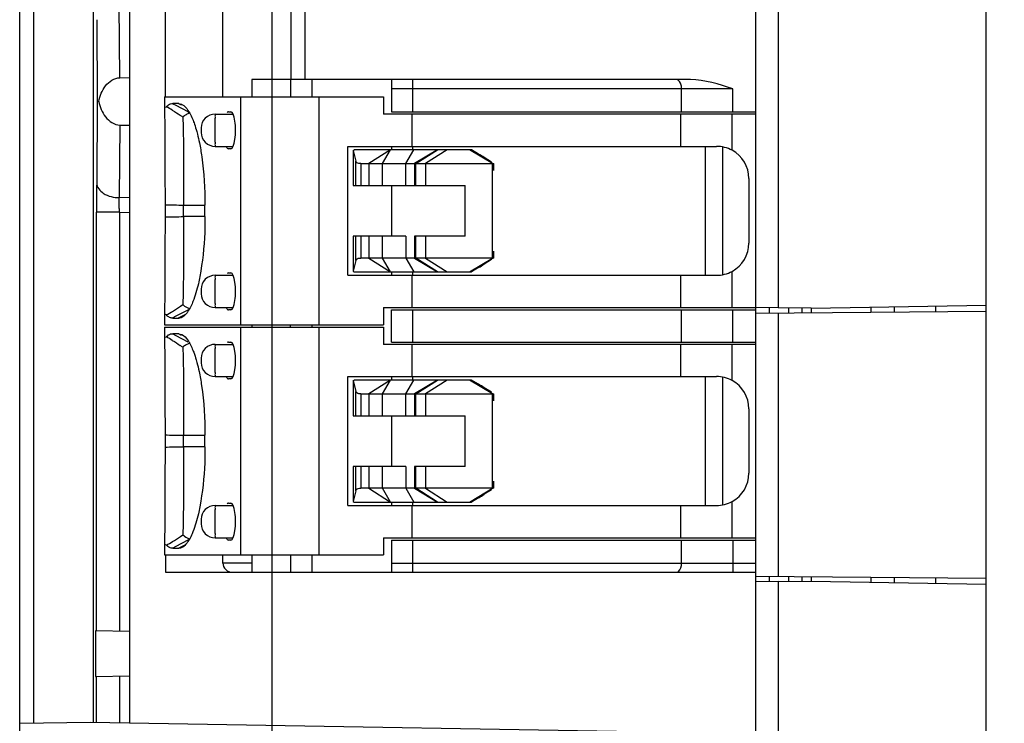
# Model space of a CAD drawing. Header units: millimetres. Extents: x 0 to 210, y 0 to 297.
# Tile 5 of 34: x 63.12 to 68.47, y 141.9 to 145.72. Entities that reach past the tile are written whole.
import ezdxf
from ezdxf.enums import TextEntityAlignment as Align

# ---------------------------------------------------------------- set-up
doc = ezdxf.new("R2010")
doc.units = ezdxf.units.MM
doc.header["$LTSCALE"] = 19.36
doc.layers.get('0').update_dxf_attribs({"linetype": 'CONTINUOUS'})
doc.layers.add('Z_DIM_2D', color=7, linetype='CONTINUOUS')
doc.styles.add('TEXTSTYLE_3', font='helveticaneueltw1g-ltcn.otf')
doc.dimstyles.new('DIMSTYLE_1', dxfattribs={"dimtxt": 2.1, "dimasz": 3.5, "dimexe": 1.5, "dimexo": 0, "dimgap": 0.525, "dimtad": 1, "dimdec": 0, "dimlfac": 4, "dimdsep": 46, "dimtxsty": 'TEXTSTYLE_3', "dimblk": '_FILLED', "dimblk1": '_FILLED', "dimblk2": '_FILLED', "dimcen": 0.09, "dimclrt": 5, "dimadec": 3, "dimazin": 2, "dimtp": 0.5, "dimtm": 0.5, "dimtfac": 1, "dimtdec": 0, "dimtofl": 0, "dimtmove": 0, "dimatfit": 3, "dimldrblk": '_FILLED', "dimfxl": 0, "dimtolj": 1, "dimarcsym": 0})
doc.dimstyles.new('DIMSTYLE_2', dxfattribs={"dimtxt": 2.1, "dimasz": 3.5, "dimexe": 1.5, "dimexo": 0, "dimgap": 0.525, "dimtad": 1, "dimdec": 3, "dimlfac": 4, "dimdsep": 46, "dimtxsty": 'TEXTSTYLE_3', "dimblk": '_FILLED', "dimblk1": '_FILLED', "dimblk2": '_FILLED', "dimcen": 0.09, "dimclrt": 5, "dimadec": 3, "dimazin": 2, "dimtp": 0.3, "dimtm": 0.3, "dimtfac": 1, "dimtdec": 3, "dimtofl": 0, "dimtmove": 0, "dimatfit": 3, "dimldrblk": '_FILLED', "dimfxl": 0, "dimtolj": 1, "dimarcsym": 0})
doc.dimstyles.new('DIMSTYLE_3', dxfattribs={"dimtxt": 2.1, "dimasz": 3.5, "dimexe": 1.5, "dimexo": 0, "dimgap": 0.525, "dimtad": 1, "dimdec": 1, "dimlfac": 4, "dimdsep": 46, "dimtxsty": 'TEXTSTYLE_3', "dimblk": '_FILLED', "dimblk1": '_FILLED', "dimblk2": '_FILLED', "dimcen": 0.09, "dimclrt": 5, "dimadec": 3, "dimazin": 2, "dimtp": 0.1, "dimtm": 0.1, "dimtfac": 1, "dimtdec": 1, "dimtofl": 0, "dimtmove": 0, "dimatfit": 3, "dimldrblk": '_FILLED', "dimfxl": 0, "dimtolj": 1, "dimarcsym": 0})

# ---------------------------------------------------------------- blocks, each defined once
blk = doc.blocks.new('*D7')
at = {"layer": 'Z_DIM_2D', "color": 2, "linetype": 'Continuous', "transparency": 16777216}
for p, q in [((64.2495, 151.0603), (59.2893, 151.0603)), ((60.7893, 151.0603), (60.7893, 150.4104)), ((60.7893, 149.7605), (60.7893, 150.4104)), ((60.7893, 150.4104), (60.7893, 144.8447)), ((64.2494, 149.7605), (59.2893, 149.7605))]:
    blk.add_line(p, q, dxfattribs=at)
at = {"layer": 'Z_DIM_2D', "color": 5, "linetype": 'Continuous', "transparency": 16777216, "style": 'TEXTSTYLE_3'}
blk.add_text('5.2', height=2.1, rotation=90, dxfattribs=at).set_placement((60.2643, 148.3708), align=Align.RIGHT)
blk = doc.blocks.new('_FILLED')
at = {"color": 0, "linetype": 'ByBlock'}
blk.add_solid([(0, 0), (-1, 0.125), (-1, -0.125)], dxfattribs=at)
blk = doc.blocks.new('_NONE')
blk = doc.blocks.new('*D9')
at = {"layer": 'Z_DIM_2D', "color": 2, "linetype": 'Continuous', "transparency": 16777216}
for p, q in [((64.4908, 139.8109), (64.4908, 166.9218)), ((104.4826, 162.1603), (104.4826, 166.9218)), ((64.4908, 165.4218), (84.4867, 165.4218)), ((104.4826, 165.4218), (84.4867, 165.4218))]:
    blk.add_line(p, q, dxfattribs=at)
at = {"layer": 'Z_DIM_2D', "color": 5, "linetype": 'Continuous', "transparency": 16777216, "style": 'TEXTSTYLE_3'}
blk.add_text('160', height=2.1, dxfattribs=at).set_placement((83.9456, 165.9468), align=Align.CENTER)
blk = doc.blocks.new('*D10')
at = {"layer": 'Z_DIM_2D', "color": 2, "linetype": 'Continuous', "transparency": 16777216}
for p, q in [((103.8441, 161.5104), (115.6861, 161.5104)), ((114.1861, 161.5104), (114.1861, 150.3357)), ((114.1861, 139.161), (114.1861, 150.3357)), ((65.1407, 139.161), (115.6861, 139.161))]:
    blk.add_line(p, q, dxfattribs=at)
at = {"layer": 'Z_DIM_2D', "color": 5, "linetype": 'Continuous', "transparency": 16777216, "style": 'TEXTSTYLE_3'}
blk.add_text('89.5', height=2.1, rotation=90, dxfattribs=at).set_placement((113.6611, 150.3357), align=Align.CENTER)

msp = doc.modelspace()

# ---------------------------------------------------------------- linework, layer by layer
at = {"color": 7, "linetype": 'Continuous'}
for p, q in [((68.36906, 137.91036), (68.36906, 162.91036)), ((63.71702, 141.90584), (63.71702, 148.64786)), ((63.91047, 145.30411), (63.91047, 146.56661)), ((64.22295, 145.30411), (64.22295, 146.56661)), ((64.59375, 145.39786), (64.59375, 146.47286)), ((64.38067, 145.39786), (64.38067, 145.30411)), ((66.76388, 145.39786), (64.38067, 145.39786)), ((64.58989, 145.39786), (64.58989, 145.30411)), ((65.13849, 145.34786), (65.13849, 145.22286)), ((63.9051, 145.30411), (65.09474, 145.30411)), ((63.90512, 145.30411), (63.90512, 145.24642)), ((65.09474, 145.30411), (65.09474, 145.21036)), ((63.94501, 145.26752), (63.95059, 145.26734)), ((63.95035, 145.26674), (63.9668, 145.25824)), ((63.98299, 145.26734), (63.95059, 145.26734)), ((63.9668, 145.25824), (64.032, 145.22458)), ((63.99769, 145.25902), (63.98278, 145.26672)), ((63.98299, 145.26734), (64.0001, 145.26369)), ((64.03201, 145.22458), (64.0384, 145.22129)), ((64.04194, 145.21575), (64.03726, 145.21431)), ((64.18061, 145.21036), (64.27861, 145.21036)), ((64.2533, 145.22286), (64.26626, 145.22286)), ((67.11913, 145.21036), (65.09474, 145.21036)), ((65.13849, 145.22286), (67.11913, 145.22286)), ((64.18061, 145.03536), (64.27864, 145.03536)), ((64.26626, 145.02286), (64.2533, 145.02286)), ((64.901, 144.33536), (64.901, 145.03536)), ((64.901, 145.03536), (66.90545, 145.03536)), ((65.13947, 145.03536), (65.13947, 145.01661)), ((64.93153, 145.01373), (64.93664, 145.01661)), ((64.93153, 145.01373), (64.94447, 144.95511)), ((64.93153, 145.01373), (64.93153, 144.82286)), ((65.57424, 145.01661), (64.93664, 145.01661)), ((65.38834, 145.01661), (65.26333, 144.94161)), ((65.68723, 144.94161), (65.56222, 145.01662)), ((65.61202, 144.99354), (65.57424, 145.01661)), ((65.68245, 144.95002), (65.64248, 144.97485)), ((64.97276, 144.94161), (65.68722, 144.94159)), ((65.26334, 144.9416), (65.26334, 144.82286)), ((65.68722, 144.42913), (65.68722, 144.9416)), ((65.69027, 144.9416), (65.69496, 144.94161)), ((65.69501, 144.94161), (65.69503, 144.94164)), ((65.69505, 144.90411), (65.69505, 144.94163)), ((67.0805, 144.86036), (67.0805, 144.51036)), ((64.93153, 144.82286), (65.53916, 144.82286)), ((65.13947, 144.82286), (65.13947, 144.54786)), ((65.53916, 144.54786), (65.53916, 144.82286)), ((63.90861, 144.71892), (63.90861, 144.65163)), ((64.00837, 144.65411), (64.00836, 144.71661)), ((64.12576, 144.65408), (64.12571, 144.71649)), ((64.93153, 144.54786), (64.93153, 144.35699)), ((65.2173, 144.54786), (64.93153, 144.54786)), ((65.26334, 144.54786), (65.26334, 144.42912)), ((65.53916, 144.54786), (65.26334, 144.54786)), ((65.69505, 144.42909), (65.69505, 144.46661)), ((64.94447, 144.41562), (64.93153, 144.35699)), ((65.68722, 144.42913), (64.97276, 144.42911)), ((65.26333, 144.42912), (65.38833, 144.35411)), ((65.56222, 144.35411), (65.68723, 144.42912)), ((65.61224, 144.37732), (65.57424, 144.35411)), ((65.6826, 144.4208), (65.64278, 144.39606)), ((65.69501, 144.42911), (65.69027, 144.42912)), ((65.69501, 144.42911), (65.69504, 144.42909)), ((64.18061, 144.33536), (64.27861, 144.33536)), ((64.2533, 144.34786), (64.26626, 144.34786)), ((64.901, 144.33536), (66.90545, 144.33536)), ((64.93153, 144.35699), (64.93664, 144.35411)), ((64.93664, 144.35411), (65.57424, 144.35411)), ((65.13947, 144.35411), (65.13947, 144.33536)), ((63.99296, 144.16722), (64.00553, 144.17608)), ((63.90512, 144.12427), (63.90512, 144.06661)), ((63.96679, 144.11248), (63.95032, 144.10398)), ((64.03212, 144.14621), (63.96679, 144.11248)), ((63.98272, 144.10399), (64.02122, 144.12387)), ((64.03976, 144.15015), (64.03212, 144.14621)), ((64.18061, 144.16036), (64.27864, 144.16036)), ((64.26626, 144.14786), (64.2533, 144.14786)), ((65.09474, 144.16036), (65.09474, 144.06661)), ((65.09474, 144.16036), (67.11906, 144.16036)), ((65.13849, 143.97286), (65.13849, 144.14786)), ((65.13849, 144.14786), (67.11906, 144.14786)), ((67.11906, 144.12941), (68.36906, 144.14032)), ((67.11906, 142.70123), (67.11906, 144.12941)), ((63.90509, 144.06661), (65.09474, 144.06661)), ((63.95058, 144.10328), (63.98296, 144.10339)), ((64.38067, 144.06661), (64.38067, 144.05411)), ((64.58997, 144.05411), (64.58997, 144.06661)), ((63.9051, 144.05411), (65.09474, 144.05411)), ((63.90512, 144.05411), (63.90512, 143.99642)), ((63.94501, 144.01752), (63.95059, 144.01734)), ((63.95035, 144.01674), (63.9668, 144.00824)), ((63.98299, 144.01743), (63.95059, 144.01734)), ((63.9668, 144.00824), (64.032, 143.97458)), ((63.99749, 144.00912), (63.98272, 144.01675)), ((63.98299, 144.01743), (64.00012, 144.01422)), ((65.09474, 144.05411), (65.09474, 143.96036)), ((64.0421, 143.96578), (64.03726, 143.96431)), ((64.18061, 143.96036), (64.27861, 143.96036)), ((64.2533, 143.97286), (64.26626, 143.97286)), ((67.11906, 143.96036), (65.09474, 143.96036)), ((65.13849, 143.97286), (67.11906, 143.97286)), ((64.18061, 143.78536), (64.27864, 143.78536)), ((64.26626, 143.77286), (64.2533, 143.77286)), ((64.901, 143.08536), (64.901, 143.78536)), ((64.901, 143.78536), (66.90545, 143.78536)), ((64.93153, 143.76373), (64.93664, 143.76661)), ((64.93153, 143.76373), (64.94447, 143.70511)), ((64.93153, 143.76373), (64.93153, 143.57286)), ((65.57424, 143.76661), (64.93664, 143.76661)), ((65.13947, 143.78536), (65.13947, 143.76661)), ((65.38834, 143.76661), (65.26333, 143.69161)), ((65.68723, 143.69161), (65.56222, 143.76662)), ((65.61202, 143.74354), (65.57424, 143.76661)), ((64.97276, 143.69161), (65.68722, 143.69159)), ((65.26334, 143.6916), (65.26334, 143.57286)), ((65.68245, 143.70002), (65.64248, 143.72485)), ((65.68722, 143.17913), (65.68722, 143.6916)), ((65.69027, 143.6916), (65.69496, 143.69161)), ((65.69501, 143.69161), (65.69503, 143.69164)), ((65.69505, 143.65411), (65.69505, 143.69163)), ((67.0805, 143.61036), (67.0805, 143.26036)), ((64.93153, 143.57286), (65.53916, 143.57286)), ((65.13947, 143.57286), (65.13947, 143.29786)), ((65.53916, 143.29786), (65.53916, 143.57286)), ((63.90861, 143.46892), (63.90861, 143.40163)), ((64.00837, 143.40411), (64.00836, 143.46661)), ((64.12576, 143.40408), (64.12573, 143.46649)), ((64.93153, 143.29786), (64.93153, 143.10699)), ((65.2173, 143.29786), (64.93153, 143.29786)), ((65.26334, 143.29786), (65.26334, 143.17912)), ((65.53916, 143.29786), (65.26334, 143.29786)), ((65.69505, 143.17909), (65.69505, 143.21661)), ((64.94447, 143.16562), (64.93153, 143.10699)), ((65.68722, 143.17913), (64.97276, 143.17911)), ((65.26333, 143.17912), (65.38833, 143.10411)), ((65.56222, 143.10411), (65.68723, 143.17912)), ((65.6826, 143.1708), (65.64278, 143.14606)), ((65.69501, 143.17911), (65.69027, 143.17912)), ((65.69501, 143.17911), (65.69504, 143.17909)), ((64.2533, 143.09786), (64.26626, 143.09786)), ((64.93153, 143.10699), (64.93664, 143.10411)), ((64.93664, 143.10411), (65.57424, 143.10411)), ((65.13947, 143.10411), (65.13947, 143.08536)), ((65.61224, 143.12732), (65.57424, 143.10411)), ((64.18061, 143.08536), (64.27861, 143.08536)), ((64.901, 143.08536), (66.90545, 143.08536)), ((64.03213, 142.89622), (63.96679, 142.86248)), ((63.99297, 142.91723), (64.00554, 142.92609)), ((64.03977, 142.90015), (64.03213, 142.89622)), ((64.18061, 142.91036), (64.27864, 142.91036)), ((64.26626, 142.89786), (64.2533, 142.89786)), ((65.09474, 142.91036), (65.09474, 142.81661)), ((65.09474, 142.91036), (67.11906, 142.91036)), ((65.13849, 142.89786), (65.13849, 142.77286)), ((65.13849, 142.89786), (67.11906, 142.89786)), ((63.90512, 142.87427), (63.90512, 142.81661)), ((63.96679, 142.86248), (63.95032, 142.85398)), ((63.95058, 142.85328), (63.98296, 142.85339)), ((63.98272, 142.85399), (64.02122, 142.87387)), ((63.90509, 142.81661), (65.09474, 142.81661)), ((63.91047, 142.81661), (63.91047, 142.72286)), ((64.22295, 142.77286), (64.22295, 142.81661)), ((64.38067, 142.81661), (64.38067, 142.72286)), ((64.58989, 142.81661), (64.58989, 142.72286)), ((63.91047, 142.72286), (67.11906, 142.72286)), ((67.11906, 142.70123), (68.36906, 142.69032))]:
    msp.add_line(p, q, dxfattribs=at)
at = {"color": 6, "linetype": 'Continuous'}
for p, q in [((67.11913, 144.12941), (67.11913, 149.70123)), ((63.11932, 138.21739), (63.11932, 149.61806)), ((63.19317, 148.8973), (63.19413, 141.90392)), ((63.5192, 141.9096), (63.51918, 148.72432)), ((63.66292, 145.40809), (63.71702, 145.40904)), ((63.54043, 145.27957), (63.54821, 145.27957)), ((63.66292, 145.15105), (63.71702, 145.15011)), ((63.53677, 142.4045), (63.53677, 144.67788)), ((67.41906, 144.15723), (68.36906, 144.17381)), ((67.86909, 144.16509), (67.86909, 144.13596)), ((68.09408, 144.16901), (68.09408, 144.13792)), ((67.23976, 144.15862), (67.11913, 144.16072)), ((67.41908, 144.15636), (67.23976, 144.15862)), ((67.36911, 144.15636), (67.36911, 144.1316)), ((67.41909, 144.15636), (67.41909, 144.13203)), ((67.74504, 144.13488), (67.74504, 144.16292)), ((67.11913, 138.10539), (67.11913, 142.70123)), ((67.23977, 142.67281), (67.11913, 142.67071)), ((67.23977, 142.67281), (67.41913, 142.67507)), ((67.36911, 142.69905), (67.36911, 142.67507)), ((67.41909, 142.69861), (67.41909, 142.67507)), ((67.41913, 142.67507), (68.36906, 142.65762)), ((67.74504, 142.66851), (67.74504, 142.69577)), ((67.86909, 142.69468), (67.86909, 142.66634)), ((68.09408, 142.69272), (68.09408, 142.66267)), ((63.53108, 142.4045), (63.53108, 142.15713)), ((63.71702, 142.40125), (63.53108, 142.4045)), ((63.53108, 142.15713), (63.71702, 142.16037)), ((63.53677, 141.9096), (63.53677, 142.15713)), ((63.11932, 141.90275), (63.50359, 141.9096)), ((63.50359, 141.9096), (67.10296, 141.8466))]:
    msp.add_line(p, q, dxfattribs=at)
at = {"color": 9, "linetype": 'Continuous'}
for p, q in [((67.23976, 149.67247), (67.23976, 144.15862)), ((64.66809, 146.47286), (64.66809, 145.39786)), ((63.66292, 145.40809), (63.66003, 145.80219)), ((63.53726, 145.72315), (63.54043, 145.27957)), ((64.70599, 145.39786), (64.70599, 145.30411)), ((66.99304, 145.34786), (65.13849, 145.34786)), ((65.25481, 145.22286), (65.25481, 145.34786)), ((66.71475, 145.22286), (66.71487, 145.34786)), ((66.99312, 145.22286), (66.99304, 145.34786)), ((64.32135, 144.06661), (64.32135, 145.30411)), ((64.74476, 145.30411), (64.74476, 144.06661)), ((63.54043, 145.27957), (63.53726, 144.83599)), ((65.25099, 145.03536), (65.25099, 145.21036)), ((66.71107, 145.03536), (66.71107, 145.21036)), ((66.98933, 145.01398), (66.98958, 145.21036)), ((63.66292, 145.15105), (63.66003, 144.75695)), ((65.25513, 145.01661), (65.25513, 145.03536)), ((66.84584, 144.33536), (66.84584, 145.03536)), ((66.93832, 144.33743), (66.93832, 145.03329)), ((65.13446, 145.01661), (65.01661, 144.9416)), ((65.09067, 144.9416), (65.13446, 145.01661)), ((65.2173, 144.94161), (65.26092, 145.01659)), ((65.2705, 144.94161), (65.38834, 145.01661)), ((65.44077, 145.01662), (65.32297, 144.94161)), ((64.94447, 144.82286), (64.94447, 144.95511)), ((64.97276, 144.94161), (64.97276, 144.82286)), ((65.01663, 144.94162), (65.01663, 144.82286)), ((65.09068, 144.82286), (65.09068, 144.94162)), ((65.2173, 144.82286), (65.2173, 144.9416)), ((65.2705, 144.82286), (65.27051, 144.9416)), ((65.32297, 144.9416), (65.32298, 144.82286)), ((63.71702, 144.75596), (63.66003, 144.75695)), ((64.00836, 144.71661), (64.12571, 144.71661)), ((63.66067, 144.67788), (63.53677, 144.67788)), ((63.66067, 144.67788), (63.66067, 142.40235)), ((63.66067, 144.67788), (63.71702, 144.6769)), ((64.12576, 144.65411), (64.00837, 144.65411)), ((64.94447, 144.41562), (64.94447, 144.54786)), ((64.97276, 144.54786), (64.97276, 144.42911)), ((65.01663, 144.54786), (65.01663, 144.4291)), ((65.09068, 144.4291), (65.09068, 144.54786)), ((65.2173, 144.54786), (65.21729, 144.42912)), ((65.27051, 144.42912), (65.2705, 144.54786)), ((65.32298, 144.54786), (65.32297, 144.42913)), ((65.01661, 144.42912), (65.13446, 144.35411)), ((65.13446, 144.35411), (65.09067, 144.42912)), ((65.21729, 144.42911), (65.26074, 144.35413)), ((65.38833, 144.35411), (65.2705, 144.42912)), ((65.32297, 144.42912), (65.44077, 144.35411)), ((65.25099, 144.16036), (65.25099, 144.33536)), ((65.25513, 144.33536), (65.25513, 144.35411)), ((66.71107, 144.16036), (66.71107, 144.33536)), ((66.98957, 144.16036), (66.98933, 144.35675)), ((65.25481, 143.97286), (65.25481, 144.14786)), ((66.71472, 143.97286), (66.71485, 144.14786)), ((66.99316, 143.97286), (66.99302, 144.14786)), ((67.1902, 144.15862), (67.1902, 144.13047)), ((67.2397, 144.13047), (67.2397, 142.70018)), ((67.29803, 144.13097), (67.29803, 144.15788)), ((64.70599, 144.06661), (64.70599, 144.05411)), ((64.32135, 142.81661), (64.32135, 144.05411)), ((64.74476, 144.05411), (64.74476, 142.81661)), ((65.25099, 143.78536), (65.25099, 143.96036)), ((66.71107, 143.78536), (66.71107, 143.96036)), ((66.98933, 143.76398), (66.98958, 143.96036)), ((65.13446, 143.76661), (65.01661, 143.6916)), ((65.09067, 143.6916), (65.13446, 143.76661)), ((65.2173, 143.69161), (65.26092, 143.76659)), ((65.25513, 143.76661), (65.25513, 143.78536)), ((65.2705, 143.69161), (65.38834, 143.76661)), ((65.44077, 143.76662), (65.32297, 143.69161)), ((66.84584, 143.08536), (66.84584, 143.78536)), ((66.93832, 143.08743), (66.93832, 143.78329)), ((64.94447, 143.57286), (64.94447, 143.70511)), ((64.97276, 143.69161), (64.97276, 143.57286)), ((65.01663, 143.69162), (65.01663, 143.57286)), ((65.09068, 143.57286), (65.09068, 143.69162)), ((65.2173, 143.57286), (65.2173, 143.6916)), ((65.2705, 143.57286), (65.27051, 143.6916)), ((65.32297, 143.6916), (65.32298, 143.57286)), ((64.00836, 143.46661), (64.12573, 143.46661)), ((64.12576, 143.40411), (64.00837, 143.40411)), ((64.94447, 143.16562), (64.94447, 143.29786)), ((64.97276, 143.29786), (64.97276, 143.17911)), ((65.01663, 143.29786), (65.01663, 143.1791)), ((65.09068, 143.1791), (65.09068, 143.29786)), ((65.2173, 143.29786), (65.21729, 143.17912)), ((65.27051, 143.17912), (65.2705, 143.29786)), ((65.32298, 143.29786), (65.32297, 143.17913)), ((65.01661, 143.17912), (65.13446, 143.10411)), ((65.13446, 143.10411), (65.09067, 143.17912)), ((65.21729, 143.17911), (65.26074, 143.10413)), ((65.38833, 143.10411), (65.2705, 143.17912)), ((65.32297, 143.17912), (65.44077, 143.10411)), ((65.25513, 143.08536), (65.25513, 143.10411)), ((66.98957, 142.91036), (66.98933, 143.10675)), ((65.25099, 142.91036), (65.25099, 143.08536)), ((66.71107, 142.91036), (66.71107, 143.08536)), ((65.25481, 142.77286), (65.25481, 142.89786)), ((66.71488, 142.77286), (66.7146, 142.89786)), ((66.993, 142.89786), (66.993, 142.77286)), ((64.38137, 142.77286), (64.22295, 142.77286)), ((64.70599, 142.81661), (64.70599, 142.72286)), ((65.13849, 142.77286), (67.11906, 142.77286)), ((67.1902, 142.70018), (67.1902, 142.67281)), ((67.23977, 142.67281), (67.23979, 139.27089)), ((67.29803, 142.67355), (67.29803, 142.69967)), ((63.66067, 142.15927), (63.66067, 141.90683))]:
    msp.add_line(p, q, dxfattribs=at)
at = {"color": 7, "linetype": 'Continuous'}
for centre, radius, start, end in [((62.81138, 143.34028), 2.20679, 58.99044, 59.96863), ((62.65017, 143.24726), 2.37251, 55.15619, 55.57014), ((64.18059, 145.13539), 0.07497, 89.97946, 180.01975), ((64.18059, 145.11033), 0.07497, 179.98024, 270.02055), ((58.19896, 132.87711), 14.20427, 58.396733, 58.540911), ((66.90553, 144.86038), 0.17497, 359.99431, 61.38142), ((66.90553, 144.51034), 0.17497, 298.61796, 0.00566), ((58.57848, 155.87504), 13.47855, 301.456323, 301.608599), ((64.18059, 144.26039), 0.07497, 89.97946, 180.01975), ((64.18059, 144.23533), 0.07497, 179.98024, 270.02055), ((62.68272, 146.25676), 2.46745, 299.99455, 300.8964), ((62.81138, 142.09028), 2.20679, 58.99045, 59.96863), ((62.65017, 141.99726), 2.3725, 55.15619, 55.57014), ((64.18059, 143.88539), 0.07497, 89.97946, 180.01975), ((64.18059, 143.86033), 0.07497, 179.98024, 270.02055), ((58.19896, 131.62711), 14.20427, 58.396733, 58.540911), ((66.90553, 143.61038), 0.17497, 359.99433, 61.38137), ((66.90553, 143.26034), 0.17497, 298.61797, 0.00551), ((58.57848, 154.62504), 13.47855, 301.456323, 301.608599), ((64.18059, 143.01039), 0.07497, 89.97946, 180.01975), ((64.18059, 142.98533), 0.07497, 179.98024, 270.02055), ((62.68177, 145.00837), 2.46932, 299.99492, 300.89626)]:
    msp.add_arc(centre, radius, start, end, dxfattribs=at)
at = {"color": 6, "linetype": 'Continuous'}
msp.add_arc((86.06089, 144.68688), 22.52412, 179.620685, 180.022888, dxfattribs=at)
at = {"color": 7, "linetype": 'Continuous'}
for centre, start_param, end_param in [((64.2533, 145.12286), 0, 0.2430863), ((64.26626, 145.12286), -3.1415927, 0), ((64.2533, 145.12286), -3.6399334, -3.1415927), ((64.2533, 144.24786), 0, 0.2430863), ((64.26626, 144.24786), -3.1415927, 0), ((64.2533, 144.24786), -3.6399334, -3.1415927), ((64.2533, 143.87286), 0, 0.2430863), ((64.26626, 143.87286), -3.1415927, 0), ((64.2533, 143.87286), -3.6399334, -3.1415927), ((64.2533, 142.99786), 0, 0.2430863), ((64.26626, 142.99786), -3.1415927, 0), ((64.2533, 142.99786), -3.6399334, -3.1415927)]:
    msp.add_ellipse(centre, major_axis=(0, 0.1), ratio=0.2592125, start_param=start_param, end_param=end_param, dxfattribs=at)
at = {"color": 6, "linetype": 'Continuous'}
for points in [[(63.54821, 145.27957), (63.55499, 145.3094), (63.57583, 145.36712), (63.63312, 145.40761), (63.66292, 145.40809)], [(63.54821, 145.27957), (63.55499, 145.24974), (63.57583, 145.19203), (63.63312, 145.15154), (63.66292, 145.15105)]]:
    msp.add_open_spline(points, degree=3, knots=[0, 0, 0, 0, 0.5065427, 1, 1, 1, 1], dxfattribs=at)
at = {"color": 7, "linetype": 'Continuous'}
for points, knots in [([(65.13893, 145.39786), (65.13766, 145.39786), (65.14028, 145.38999), (65.13769, 145.38239), (65.13887, 145.36563), (65.13849, 145.35423), (65.13849, 145.34786)], [0, 0, 0, 0, 0.0764176, 0.2928888, 0.617845, 1, 1, 1, 1]), ([(63.90512, 145.24642), (63.90714, 145.18089), (63.90776, 145.00503), (63.90861, 144.8292), (63.90861, 144.71892)], [0, 0, 0, 0, 0.3728242, 1, 1, 1, 1]), ([(63.91582, 145.25081), (63.91809, 145.25316), (63.92628, 145.26077), (63.93695, 145.26727), (63.94501, 145.26752)], [0, 0, 0, 0, 0.2882403, 1, 1, 1, 1]), ([(64.0001, 145.26345), (64.01407, 145.25669), (64.04026, 145.22542), (64.05584, 145.19044), (64.06394, 145.16884)], [0, 0, 0, 0, 0.4022066, 1, 1, 1, 1]), ([(64.00561, 145.19417), (64.00626, 145.1708), (64.01047, 145.01166), (64.00836, 144.85243), (64.00836, 144.71661)], [0, 0, 0, 0, 0.1468499, 1, 1, 1, 1]), ([(64.03726, 145.21431), (64.03542, 145.21366), (64.02719, 145.21037), (64.01949, 145.20575), (64.01403, 145.20151)], [0, 0, 0, 0, 0.2198921, 1, 1, 1, 1]), ([(64.06394, 145.16884), (64.06544, 145.16484), (64.07161, 145.14768), (64.07693, 145.13023), (64.08064, 145.11678)], [0, 0, 0, 0, 0.2347554, 1, 1, 1, 1]), ([(64.10561, 145.13536), (64.10439, 145.13536), (64.10693, 145.12861), (64.1045, 145.12285), (64.10692, 145.11709), (64.10439, 145.11036), (64.10561, 145.11036)], [0, 0, 0, 0, 0.1468646, 0.5007816, 0.853747, 1, 1, 1, 1]), ([(64.08064, 145.11678), (64.08199, 145.11192), (64.08742, 145.09142), (64.09209, 145.07072), (64.0953, 145.05488)], [0, 0, 0, 0, 0.2379158, 1, 1, 1, 1]), ([(64.0953, 145.05488), (64.10037, 145.02983), (64.11888, 144.91795), (64.12615, 144.80428), (64.12571, 144.71649)], [0, 0, 0, 0, 0.2255016, 1, 1, 1, 1]), ([(64.97276, 144.94161), (64.969, 144.94161), (64.95859, 144.94175), (64.94599, 144.9482), (64.94447, 144.95511)], [0, 0, 0, 0, 0.3475611, 1, 1, 1, 1]), ([(63.90861, 144.65163), (63.90861, 144.54138), (63.90776, 144.3656), (63.90714, 144.18978), (63.90512, 144.12427)], [0, 0, 0, 0, 0.627188, 1, 1, 1, 1]), ([(64.00837, 144.65411), (64.00837, 144.60204), (64.00964, 144.44281), (64.00844, 144.28354), (64.00542, 144.17642)], [0, 0, 0, 0, 0.3269918, 1, 1, 1, 1]), ([(64.12576, 144.65408), (64.12583, 144.62503), (64.12381, 144.51609), (64.11259, 144.40718), (64.09782, 144.32864)], [0, 0, 0, 0, 0.2666132, 1, 1, 1, 1]), ([(64.94447, 144.41562), (64.94494, 144.41774), (64.95018, 144.42813), (64.96391, 144.42911), (64.97276, 144.42911)], [0, 0, 0, 0, 0.1967739, 1, 1, 1, 1]), ([(64.09782, 144.32864), (64.09534, 144.3155), (64.08583, 144.26934), (64.07285, 144.22372), (64.06018, 144.1924)], [0, 0, 0, 0, 0.2834873, 1, 1, 1, 1]), ([(64.10561, 144.26036), (64.10439, 144.26036), (64.10693, 144.25361), (64.1045, 144.24785), (64.10692, 144.24209), (64.10439, 144.23536), (64.10561, 144.23536)], [0, 0, 0, 0, 0.1468646, 0.5007816, 0.853747, 1, 1, 1, 1]), ([(64.00542, 144.17642), (64.00845, 144.17347), (64.01937, 144.16376), (64.033, 144.15672), (64.04322, 144.15469)], [0, 0, 0, 0, 0.2887722, 1, 1, 1, 1]), ([(64.06018, 144.1924), (64.05865, 144.1886), (64.05276, 144.17462), (64.04607, 144.16096), (64.04054, 144.15136)], [0, 0, 0, 0, 0.2698091, 1, 1, 1, 1]), ([(64.04054, 144.15136), (64.03819, 144.14729), (64.02954, 144.13332), (64.01916, 144.12009), (64.01001, 144.11269)], [0, 0, 0, 0, 0.2856754, 1, 1, 1, 1]), ([(63.91582, 144.00081), (63.91809, 144.00316), (63.92628, 144.01077), (63.93695, 144.01727), (63.94501, 144.01752)], [0, 0, 0, 0, 0.2882399, 1, 1, 1, 1]), ([(64.0001, 144.01355), (64.01291, 144.00736), (64.03725, 143.97976), (64.05215, 143.94832), (64.05991, 143.92909)], [0, 0, 0, 0, 0.4069427, 1, 1, 1, 1]), ([(63.90512, 143.99642), (63.90714, 143.93089), (63.90776, 143.75503), (63.90861, 143.5792), (63.90861, 143.46892)], [0, 0, 0, 0, 0.3728242, 1, 1, 1, 1]), ([(64.03726, 143.96431), (64.03542, 143.96366), (64.02719, 143.96037), (64.01949, 143.95575), (64.01403, 143.95151)], [0, 0, 0, 0, 0.2198917, 1, 1, 1, 1]), ([(64.00561, 143.94417), (64.00626, 143.9208), (64.01047, 143.76166), (64.00836, 143.60243), (64.00836, 143.46661)], [0, 0, 0, 0, 0.1468499, 1, 1, 1, 1]), ([(64.05991, 143.92909), (64.06152, 143.92509), (64.06815, 143.90789), (64.07384, 143.89034), (64.0778, 143.87677)], [0, 0, 0, 0, 0.2335262, 1, 1, 1, 1]), ([(64.0778, 143.87677), (64.07925, 143.87183), (64.08512, 143.85087), (64.09013, 143.82968), (64.09356, 143.81343)], [0, 0, 0, 0, 0.236815, 1, 1, 1, 1]), ([(64.10561, 143.88536), (64.10439, 143.88536), (64.10693, 143.87861), (64.1045, 143.87285), (64.10692, 143.86709), (64.10439, 143.86036), (64.10561, 143.86036)], [0, 0, 0, 0, 0.1468646, 0.5007816, 0.853747, 1, 1, 1, 1]), ([(64.09356, 143.81343), (64.09893, 143.78796), (64.11852, 143.67332), (64.12618, 143.55671), (64.12573, 143.46649)], [0, 0, 0, 0, 0.2238943, 1, 1, 1, 1]), ([(64.97276, 143.69161), (64.969, 143.69161), (64.95859, 143.69175), (64.94599, 143.6982), (64.94447, 143.70511)], [0, 0, 0, 0, 0.3475611, 1, 1, 1, 1]), ([(63.90861, 143.40163), (63.90861, 143.29138), (63.90776, 143.1156), (63.90714, 142.93978), (63.90512, 142.87427)], [0, 0, 0, 0, 0.627188, 1, 1, 1, 1]), ([(64.00837, 143.40411), (64.00837, 143.35204), (64.00964, 143.19281), (64.00844, 143.03355), (64.00542, 142.92642)], [0, 0, 0, 0, 0.3269881, 1, 1, 1, 1]), ([(64.12576, 143.40408), (64.12583, 143.37503), (64.12381, 143.26609), (64.11259, 143.15717), (64.09782, 143.07863)], [0, 0, 0, 0, 0.2666138, 1, 1, 1, 1]), ([(64.94447, 143.16562), (64.94494, 143.16774), (64.95018, 143.17813), (64.96391, 143.17911), (64.97276, 143.17911)], [0, 0, 0, 0, 0.1967739, 1, 1, 1, 1]), ([(64.09782, 143.07863), (64.09534, 143.0655), (64.08583, 143.01933), (64.07285, 142.97371), (64.06018, 142.94239)], [0, 0, 0, 0, 0.2834887, 1, 1, 1, 1]), ([(64.10561, 143.01036), (64.10439, 143.01036), (64.10693, 143.00361), (64.1045, 142.99785), (64.10692, 142.99209), (64.10439, 142.98536), (64.10561, 142.98536)], [0, 0, 0, 0, 0.1468646, 0.5007816, 0.853747, 1, 1, 1, 1]), ([(64.06018, 142.94239), (64.05865, 142.9386), (64.05276, 142.92462), (64.04607, 142.91096), (64.04054, 142.90136)], [0, 0, 0, 0, 0.2698095, 1, 1, 1, 1]), ([(64.00542, 142.92642), (64.00844, 142.92348), (64.01933, 142.9138), (64.03291, 142.90676), (64.04309, 142.90472)], [0, 0, 0, 0, 0.2885994, 1, 1, 1, 1]), ([(64.04054, 142.90136), (64.03819, 142.89729), (64.02954, 142.88332), (64.01915, 142.87009), (64.01001, 142.86269)], [0, 0, 0, 0, 0.2856746, 1, 1, 1, 1]), ([(63.95058, 142.85328), (63.94471, 142.85309), (63.93116, 142.85533), (63.92128, 142.86464), (63.91624, 142.86977)], [0, 0, 0, 0, 0.4495683, 1, 1, 1, 1]), ([(64.22295, 142.77286), (64.22295, 142.75991), (64.23463, 142.733), (64.26171, 142.72286), (64.27472, 142.72286)], [0, 0, 0, 0, 0.4989233, 1, 1, 1, 1]), ([(65.13849, 142.77286), (65.13849, 142.76649), (65.13887, 142.75509), (65.13769, 142.73833), (65.14028, 142.73073), (65.13766, 142.72286), (65.13893, 142.72286)], [0, 0, 0, 0, 0.382151, 0.7071046, 0.923578, 1, 1, 1, 1])]:
    msp.add_open_spline(points, degree=3, knots=knots, dxfattribs=at)
at = {"color": 9, "linetype": 'Continuous'}
for points, knots in [([(65.25481, 145.34786), (65.25481, 145.35423), (65.25519, 145.36563), (65.25402, 145.3824), (65.2566, 145.38999), (65.25398, 145.39786), (65.25525, 145.39786)], [0, 0, 0, 0, 0.3821486, 0.7071345, 0.9236392, 1, 1, 1, 1]), ([(66.71489, 145.34786), (66.71489, 145.35427), (66.71352, 145.37272), (66.70083, 145.39786), (66.68752, 145.39786)], [0, 0, 0, 0, 0.325025, 1, 1, 1, 1]), ([(64.18061, 145.21036), (64.18005, 145.21036), (64.18106, 145.2068), (64.17988, 145.20315), (64.18034, 145.19447), (64.17986, 145.17906), (64.17995, 145.15456), (64.17979, 145.12286), (64.17995, 145.09116), (64.17986, 145.06666), (64.18034, 145.05127), (64.17988, 145.04258), (64.18106, 145.03893), (64.18004, 145.03536), (64.18061, 145.03536)], [0, 0, 0, 0, 0.0096894, 0.0381098, 0.084362, 0.1465738, 0.3087692, 0.5000321, 0.6912527, 0.8533776, 0.9155875, 0.961836, 0.990286, 1, 1, 1, 1]), ([(63.53726, 144.83599), (63.5375, 144.81398), (63.57704, 144.76672), (63.6301, 144.75742), (63.66003, 144.75695)], [0, 0, 0, 0, 0.423754, 1, 1, 1, 1]), ([(63.66067, 144.67788), (63.66055, 144.68497), (63.66016, 144.71133), (63.65996, 144.73769), (63.66003, 144.75695)], [0, 0, 0, 0, 0.2691264, 1, 1, 1, 1]), ([(64.18061, 144.33536), (64.18005, 144.33536), (64.18106, 144.3318), (64.17988, 144.32815), (64.18034, 144.31947), (64.17986, 144.30406), (64.17995, 144.27956), (64.17979, 144.24786), (64.17995, 144.21616), (64.17986, 144.19166), (64.18034, 144.17627), (64.17988, 144.16758), (64.18106, 144.16393), (64.18004, 144.16036), (64.18061, 144.16036)], [0, 0, 0, 0, 0.0096895, 0.0381098, 0.0843621, 0.1465739, 0.3087693, 0.5000322, 0.6912527, 0.8533776, 0.9155875, 0.961836, 0.990286, 1, 1, 1, 1]), ([(64.18061, 143.96036), (64.18005, 143.96036), (64.18106, 143.9568), (64.17988, 143.95315), (64.18034, 143.94447), (64.17986, 143.92906), (64.17995, 143.90456), (64.17979, 143.87286), (64.17995, 143.84116), (64.17986, 143.81666), (64.18034, 143.80127), (64.17988, 143.79258), (64.18106, 143.78893), (64.18004, 143.78536), (64.18061, 143.78536)], [0, 0, 0, 0, 0.0096894, 0.0381098, 0.084362, 0.1465738, 0.3087692, 0.5000321, 0.6912527, 0.8533776, 0.9155875, 0.961836, 0.990286, 1, 1, 1, 1]), ([(64.18061, 143.08536), (64.18005, 143.08536), (64.18106, 143.0818), (64.17988, 143.07815), (64.18034, 143.06947), (64.17986, 143.05406), (64.17995, 143.02956), (64.17979, 142.99786), (64.17995, 142.96616), (64.17986, 142.94166), (64.18034, 142.92627), (64.17988, 142.91758), (64.18106, 142.91393), (64.18004, 142.91036), (64.18061, 142.91036)], [0, 0, 0, 0, 0.0096895, 0.0381098, 0.0843621, 0.1465739, 0.3087693, 0.5000322, 0.6912527, 0.8533776, 0.9155875, 0.961836, 0.990286, 1, 1, 1, 1]), ([(65.25525, 142.72286), (65.25398, 142.72286), (65.2566, 142.73073), (65.25402, 142.73833), (65.25519, 142.75509), (65.25481, 142.76649), (65.25481, 142.77286)], [0, 0, 0, 0, 0.0763644, 0.29287, 0.6178544, 1, 1, 1, 1]), ([(66.68752, 142.72286), (66.69123, 142.72286), (66.71097, 142.73173), (66.71489, 142.75647), (66.71489, 142.77286)], [0, 0, 0, 0, 0.1846134, 1, 1, 1, 1]), ([(66.993, 142.77286), (66.993, 142.76649), (66.99338, 142.75509), (66.99221, 142.73833), (66.99479, 142.73074), (66.99217, 142.72286), (66.99344, 142.72286)], [0, 0, 0, 0, 0.3821529, 0.7071413, 0.9236447, 1, 1, 1, 1])]:
    msp.add_open_spline(points, degree=3, knots=knots, dxfattribs=at)
at = {"color": 7, "linetype": 'Continuous'}
for points in [[(66.99304, 145.34786), (66.9185, 145.37144), (66.84207, 145.39786), (66.76388, 145.39786)], [(63.90507, 145.24645), (63.90845, 145.24832), (63.91207, 145.24986), (63.91582, 145.25081)], [(63.94828, 145.23168), (63.96294, 145.22287), (63.97746, 145.2138), (63.99158, 145.20415)], [(64.01403, 145.20151), (64.01109, 145.19922), (64.00829, 145.19676), (64.00561, 145.19417)], [(66.98933, 145.01398), (66.964, 145.0278), (66.9343, 145.03536), (66.90545, 145.03536)], [(66.90545, 144.33536), (66.9343, 144.33536), (66.964, 144.34292), (66.98933, 144.35675)], [(63.94973, 144.13945), (63.96443, 144.14824), (63.97897, 144.15734), (63.99296, 144.16722)], [(63.91624, 144.11977), (63.91234, 144.12071), (63.90858, 144.1223), (63.90506, 144.12424)], [(63.93359, 144.10636), (63.92712, 144.10975), (63.92136, 144.11456), (63.91624, 144.11977)], [(64.01001, 144.11269), (64.00709, 144.11033), (64.00394, 144.10819), (64.00054, 144.10658)], [(63.95058, 144.10328), (63.94483, 144.10309), (63.93869, 144.10369), (63.93359, 144.10636)], [(64.00054, 144.10658), (63.99516, 144.10402), (63.9889, 144.10294), (63.98296, 144.10339)], [(63.90507, 143.99645), (63.90845, 143.99832), (63.91207, 143.99986), (63.91582, 144.00081)], [(63.94828, 143.98168), (63.96294, 143.97287), (63.97746, 143.9638), (63.99158, 143.95415)], [(64.01403, 143.95151), (64.01109, 143.94922), (64.00829, 143.94676), (64.00561, 143.94417)], [(66.98933, 143.76398), (66.964, 143.7778), (66.9343, 143.78536), (66.90545, 143.78536)], [(66.90545, 143.08536), (66.9343, 143.08536), (66.964, 143.09292), (66.98933, 143.10675)], [(63.94973, 142.88945), (63.96444, 142.89824), (63.97898, 142.90735), (63.99297, 142.91723)], [(63.91624, 142.86977), (63.91234, 142.87071), (63.90858, 142.8723), (63.90506, 142.87424)], [(64.00054, 142.85658), (63.99516, 142.85402), (63.9889, 142.85294), (63.98296, 142.85339)], [(64.01001, 142.86269), (64.00709, 142.86033), (64.00394, 142.85819), (64.00054, 142.85658)]]:
    msp.add_open_spline(points, degree=3, dxfattribs=at)
at = {"color": 9, "linetype": 'Continuous'}
for points in [[(63.90843, 144.71865), (63.94169, 144.7173), (63.975, 144.71708), (64.00829, 144.71661)], [(63.90841, 144.65191), (63.94165, 144.65401), (63.97501, 144.6529), (64.00829, 144.65411)], [(63.90843, 143.46865), (63.94169, 143.4673), (63.975, 143.46708), (64.00829, 143.46661)], [(63.90841, 143.40191), (63.94165, 143.40401), (63.97501, 143.4029), (64.00829, 143.40411)]]:
    msp.add_open_spline(points, degree=3, dxfattribs=at)

# ---------------------------------------------------------------- dimensions: what is measured, and where the dimension line sits
at = {"layer": 'Z_DIM_2D', "color": 2, "linetype": 'Continuous'}
dim = msp.add_linear_dim(base=(104.4826, 165.42181), p1=(64.49078, 139.81093), p2=(104.4826, 162.16026), dimstyle='DIMSTYLE_1', override={"dimblk1": 'NONE', "dimblk2": 'NONE', "dimsah": 1}, dxfattribs=at)
dim.commit()
dim.dimension.update_dxf_attribs({"geometry": '*D9', "text_midpoint": (83.9887, 165.42181), "dimtype": 160})
for base, p1, p2, dimstyle, picture, middle in [((114.18607, 139.16096), (103.84406, 161.51036), (65.14073, 139.16096), 'DIMSTYLE_2', '*D10', (114.18607, 150.33566)), ((60.7893, 149.76052), (64.24946, 151.0603), (64.24945, 149.76052), 'DIMSTYLE_3', '*D7', (60.7893, 146.59991))]:
    dim = msp.add_linear_dim(base=base, p1=p1, p2=p2, angle=270, dimstyle=dimstyle, override={"dimblk1": 'NONE', "dimblk2": 'NONE', "dimsah": 1}, dxfattribs=at)
    dim.commit()
    dim.dimension.update_dxf_attribs({"geometry": picture, "text_midpoint": middle, "dimtype": 160})

doc.saveas('drawing.dxf')
